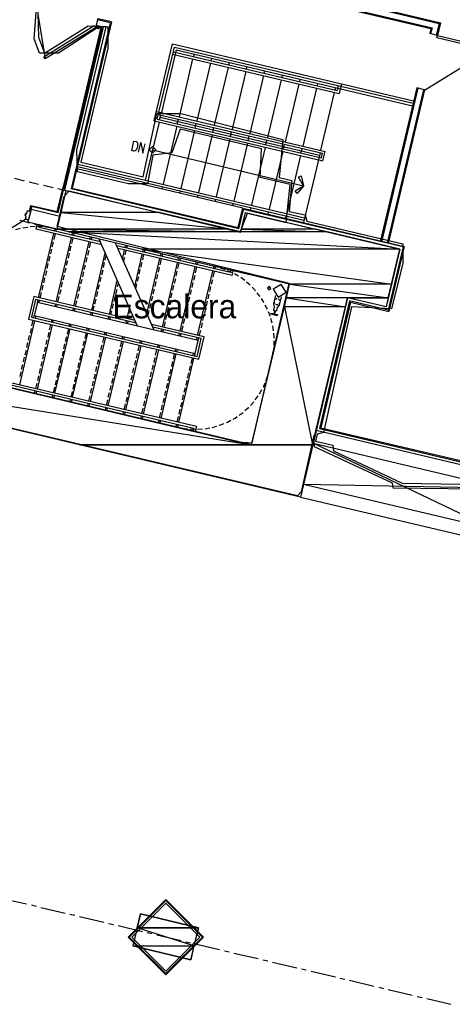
# Model space of a CAD drawing. Header units: feet. Extents: x -79 to 198, y -22 to 181.
# Tile 143 of 203: x 95 to 117, y 76 to 126. Entities that reach past the tile are written whole.
import ezdxf
from ezdxf.enums import TextEntityAlignment as Align

# ---------------------------------------------------------------- set-up
doc = ezdxf.new("R2010")
doc.units = ezdxf.units.FT
for name, color, linetype in [('A-AREA-COMUN', 252, 'CONTINUOUS'), ('A-AREA-UNIDAD', 30, 'CONTINUOUS'), ('A-LINEA', 7, 'CONTINUOUS'), ('A-MURO-CONCRETO', 8, 'CONTINUOUS'), ('A-NOMBRE-ESPACIO', 2, 'CONTINUOUS')]:
    doc.layers.add(name, color=color, linetype=linetype)

msp = doc.modelspace()

# ---------------------------------------------------------------- linework, layer by layer
at = {"layer": 'A-AREA-COMUN'}
for points in [[(80.88, 110.4178), (106.4, 104.3378), (107.12, 104.2844), (108.992, 112.3378), (97.28, 115.2178), (97.632, 116.7289), (97.888, 117.0133), (106.512, 114.9333), (106.88, 115.8933), (108.832, 115.4133), (109.04, 117.3333), (107.52, 117.6889), (107.6, 119.1289), (103.488, 120.1244), (103.072, 118.9333), (102.112, 118.8089), (101.84, 117.3689), (100.88, 117.3689), (98.32, 117.9733), (98.272, 119.0578), (99.76, 125.2978), (99.392, 125.2978), (97.36, 123.9644), (96.4, 123.9644), (96.128, 124.6933), (96.24, 126.2578)], [(119.808, 101.9378), (114.24, 102.0089), (114.208, 102.2578), (110.272, 104.0889), (110.24, 104.6578), (109.6, 101.8133), (109.408, 101.6178), (80.48, 108.4444)]]:
    msp.add_lwpolyline(points, dxfattribs=at)
at = {"layer": 'A-AREA-UNIDAD'}
msp.add_lwpolyline([(96.288, 126.5778), (96.352, 124.7644), (96.64, 123.9644), (98.848, 125.3333), (99.84, 125.2978), (99.84, 124.2133), (98.48, 118.4533), (101.632, 117.7244), (102.32, 120.9244), (103.52, 120.9244), (108.672, 119.6089), (108.48, 117.6889), (109.12, 117.5289), (108.992, 115.9644), (109.792, 115.8044), (109.888, 115.4844), (114.72, 114.3289), (114.72, 113.3689), (114.16, 111.0578), (112.128, 111.1644), (110.72, 104.8178), (110.4, 104.7289), (110.32, 104.3733), (111.2, 104.1778), (111.232, 103.8933), (114.688, 102.2578), (119.6, 102.1689)], dxfattribs=at)
at = {"layer": 'A-LINEA'}
for p, q in [((107.24, 127.2978), (116.1333, 125.2044)), ((107.3067, 127.3378), (116.2, 125.2444)), ((96.3074, 125.93), (96.6771, 123.6675)), ((113.88, 126.0978), (116.56, 125.4578)), ((113.9467, 126.1378), (116.6267, 125.4978)), ((99.6, 125.2711), (97.6533, 117.0444)), ((99.96, 125.4978), (97.9867, 117.1111)), ((100.0267, 125.5378), (98.04, 117.1511)), ((99.3333, 125.6978), (99.2267, 125.2444)), ((99.5333, 125.2311), (99.24, 125.2978)), ((99.6, 125.2711), (99.2533, 125.3511)), ((99.96, 125.4978), (99.32, 125.6444)), ((100.0267, 125.5378), (99.3333, 125.6978)), ((116.2, 125.2444), (116.12, 124.9378)), ((116.56, 125.4578), (116.4133, 124.8711)), ((116.6267, 125.4978), (116.4667, 124.8578)), ((99.5333, 125.2311), (97.6, 117.0578)), ((99.88, 124.9378), (98.8267, 120.4578)), ((116.1333, 125.2044), (116.08, 124.9511)), ((116.4667, 124.8578), (116.08, 124.9511)), ((102.1867, 120.5378), (103.1067, 124.4311)), ((102.3333, 120.6311), (103.2, 124.2711)), ((103.1067, 124.4311), (115.2667, 121.5511)), ((103.2, 124.2711), (115.24, 121.4311)), ((103.2933, 124.1244), (102.5467, 120.9644)), ((103.1067, 123.9111), (111.5067, 121.9244)), ((103.1467, 124.0311), (111.4133, 122.0711)), ((103.2933, 124.1244), (115.2133, 121.3111)), ((104.1867, 123.9111), (104.16, 123.7911)), ((115.821, 122.0939), (119.2306, 124.1988)), ((104.12, 123.6711), (103.44, 120.7511)), ((105.0133, 123.4578), (104.3333, 120.5378)), ((105.08, 123.7111), (105.04, 123.5778)), ((105.9733, 123.4978), (105.9333, 123.3778)), ((106.8533, 123.2844), (106.8267, 123.1644)), ((105.9067, 123.2444), (105.2133, 120.3244)), ((106.8, 123.0444), (106.1067, 120.1244)), ((107.6933, 122.8311), (107, 119.9111)), ((107.7467, 123.0711), (107.72, 122.9511)), ((108.64, 122.8578), (108.6133, 122.7378)), ((108.5867, 122.6178), (107.8933, 119.6978)), ((109.48, 122.4044), (108.7867, 119.4844)), ((109.5333, 122.6444), (109.5067, 122.5244)), ((110.4267, 122.4444), (110.4, 122.3111)), ((111.4667, 122.3244), (111.4133, 122.0711)), ((111.6267, 122.4178), (111.5067, 121.9244)), ((110.3733, 122.1911), (109.68, 119.2711)), ((111.2667, 121.9778), (110.5733, 119.0711)), ((111.32, 122.2311), (111.2933, 122.1111)), ((115.4267, 122.2044), (113.5867, 114.4444)), ((115.48, 122.1911), (113.64, 114.4311)), ((115.7733, 122.1111), (113.9333, 114.3644)), ((115.8133, 122.1111), (113.9867, 114.3511)), ((115.8133, 122.1111), (115.4267, 122.2044)), ((102.2933, 121.0178), (110.8133, 119.0044)), ((102.3867, 120.8711), (110.6667, 118.9111)), ((102.4533, 120.6044), (102.52, 120.8444)), ((102.4267, 120.4711), (101.7333, 117.5511)), ((102.1867, 120.5378), (110.6933, 118.5244)), ((102.3333, 120.6311), (110.6133, 118.6711)), ((102.48, 120.7244), (110.52, 118.8178)), ((103.3467, 120.3911), (103.4, 120.6311)), ((104.24, 120.1778), (104.2933, 120.4178)), ((103.32, 120.2711), (102.6267, 117.3511)), ((104.2133, 120.0578), (103.52, 117.1378)), ((105.1067, 119.8444), (104.4133, 116.9244)), ((105.1333, 119.9644), (105.1867, 120.2044)), ((106.0267, 119.7511), (106.08, 120.0044)), ((106.92, 119.5378), (106.9733, 119.7911)), ((106, 119.6311), (105.3067, 116.7111)), ((106.8933, 119.4178), (106.2, 116.4978)), ((107.8133, 119.3378), (107.8667, 119.5778)), ((108.7067, 119.1244), (108.76, 119.3644)), ((102.0933, 119.0844), (109.72, 117.2711)), ((107.7867, 119.2044), (107.0933, 116.2978)), ((108.6667, 119.0044), (107.9867, 116.0844)), ((109.56, 118.7911), (108.88, 115.8711)), ((109.5867, 118.9111), (109.6533, 119.1511)), ((110.5467, 118.9378), (109.7067, 115.4178)), ((110.6133, 118.6711), (110.6667, 118.9111)), ((110.6933, 118.5244), (110.8133, 119.0044)), ((98.3333, 118.3644), (109.76, 115.6578)), ((106.6533, 116.1378), (98.28, 118.1244)), ((98.3067, 118.2444), (109.7333, 115.5378)), ((95.1333, 117.6444), (95.6267, 117.5244)), ((95.8667, 117.4711), (96.3467, 117.3511)), ((96.6, 117.2978), (97.08, 117.1778)), ((101.7067, 117.4311), (101.68, 117.3111)), ((97.2933, 115.9511), (97.6, 117.2578)), ((97.32, 117.1244), (97.7333, 117.0311)), ((97.3333, 115.8978), (97.64, 117.1911)), ((106.4533, 115.0978), (97.9867, 117.1111)), ((98.04, 117.1511), (106.4133, 115.1644)), ((102.6, 117.2311), (102.5733, 117.0978)), ((103.4933, 117.0178), (103.4667, 116.8978)), ((104.3867, 116.8044), (104.36, 116.6844)), ((105.28, 116.5911), (105.2533, 116.4711)), ((106.1733, 116.3778), (106.1333, 116.2578)), ((95.68, 115.8578), (95.6667, 115.7644)), ((95.7333, 115.8578), (95.6933, 115.8711)), ((95.6933, 115.8578), (95.6933, 115.8578)), ((95.7333, 115.8711), (95.7333, 115.8711)), ((95.7354, 115.845), (95.7595, 115.8598)), ((95.7733, 116.0044), (95.7467, 115.8711)), ((95.7867, 116.0044), (95.7867, 116.0044)), ((95.9733, 116.0711), (95.8133, 115.4311)), ((95.8933, 115.9911), (95.96, 116.2711)), ((95.8933, 115.9911), (95.96, 116.2711)), ((95.96, 116.2711), (97.2933, 115.9644)), ((95.96, 116.2711), (97.2933, 115.9644)), ((95.9733, 116.0844), (96, 116.2178)), ((97.4267, 115.7244), (95.9733, 116.0711)), ((106.4133, 115.1644), (106.6533, 116.1378)), ((106.4533, 115.0978), (106.6933, 116.0711)), ((106.6533, 116.1378), (114.8, 114.2044)), ((114.7333, 114.1778), (106.6933, 116.0711)), ((107.0667, 116.1644), (107.0267, 116.0444)), ((107.9467, 115.9644), (107.92, 115.8311)), ((92.0775, 113.3648), (95.6926, 115.5856)), ((95.4, 115.5244), (95.8933, 115.4044)), ((95.6667, 115.7511), (95.7067, 115.7511)), ((95.68, 115.7644), (95.68, 115.7644)), ((95.7067, 115.7378), (95.68, 115.5911)), ((95.6933, 115.7378), (95.6933, 115.7378)), ((95.6933, 115.5911), (95.6933, 115.5911)), ((95.7195, 115.7265), (95.7046, 115.7506)), ((97.28, 115.0844), (95.8133, 115.4311)), ((96.1333, 115.3511), (96.6267, 115.2311)), ((96.2267, 115.0711), (96.28, 115.3111)), ((96.4, 115.2844), (96.28, 115.3111)), ((108.84, 115.7511), (108.8133, 115.6311)), ((95.4267, 115.1111), (95.1867, 115.0444)), ((95.8, 115.1644), (95.5467, 115.1244)), ((96.1733, 115.2044), (95.92, 115.1911)), ((99.5333, 114.2844), (96.2267, 115.0711)), ((96.3467, 111.6178), (97.12, 114.8578)), ((96.3733, 115.1644), (96.4, 115.2844)), ((99.4667, 114.4311), (96.3733, 115.1644)), ((96.8667, 115.1778), (97.28, 115.0844)), ((97.1733, 115.0978), (97.04, 115.1244)), ((97.1333, 114.5511), (97.2, 114.8444)), ((97.1467, 114.9778), (97.1733, 115.0978)), ((97.2267, 114.9644), (97.2533, 115.0844)), ((98.04, 114.7778), (98.0667, 114.8978)), ((98.12, 114.7511), (98.1467, 114.8711)), ((97.04, 114.1911), (97.1067, 114.4311)), ((97.24, 111.4044), (98.0133, 114.6444)), ((98.0267, 114.3511), (98.0933, 114.6311)), ((98.1333, 111.1911), (98.9067, 114.4444)), ((98.92, 114.1378), (98.9867, 114.4178)), ((98.9333, 114.5644), (98.96, 114.6844)), ((99.0133, 114.5378), (99.04, 114.6578)), ((101.3467, 110.1778), (99.4, 114.5778)), ((102.1733, 109.9778), (100.2267, 114.3778)), ((96.96, 113.8311), (97.0133, 114.0711)), ((97.8533, 113.6178), (97.9067, 113.8578)), ((97.9333, 113.9778), (98, 114.2311)), ((98.8267, 113.7644), (98.8933, 114.0178)), ((99.0267, 110.9778), (99.7067, 113.8711)), ((106.0267, 112.8844), (100.2933, 114.2311)), ((106.12, 112.7378), (100.36, 114.0978)), ((100.5867, 113.5644), (100.68, 114.0178)), ((100.72, 114.1378), (100.7467, 114.2578)), ((100.72, 113.7778), (100.7733, 113.9911)), ((100.8, 114.1244), (100.8267, 114.2444)), ((101.6133, 113.9244), (101.64, 114.0444)), ((101.6933, 113.9111), (101.72, 114.0311)), ((102.4933, 113.7111), (102.5333, 113.8444)), ((102.5733, 113.6978), (102.6133, 113.8178)), ((114.7333, 114.1778), (113.9867, 110.9911)), ((114.8, 114.2044), (114.0267, 110.9244)), ((96.7867, 113.0978), (96.84, 113.3378)), ((96.8667, 113.4578), (96.9333, 113.7111)), ((97.76, 113.2578), (97.8267, 113.4978)), ((98.7467, 113.4044), (98.8, 113.6444)), ((99.6267, 113.1378), (99.68, 113.3911)), ((99.7067, 113.5111), (99.76, 113.7378)), ((100.64, 113.4444), (100.6933, 113.6578)), ((101.2, 112.1911), (101.5733, 113.8044)), ((101.5067, 113.1644), (101.5733, 113.4178)), ((101.6, 113.5378), (101.6533, 113.7911)), ((101.8133, 110.8044), (102.4667, 113.5911)), ((102.48, 113.2844), (102.5467, 113.5778)), ((102.6, 110.1378), (103.36, 113.3778)), ((103.3733, 113.0844), (103.44, 113.3644)), ((103.3867, 113.5111), (103.4133, 113.6311)), ((103.4667, 113.4844), (103.5067, 113.6044)), ((104.28, 113.2978), (104.3067, 113.4178)), ((104.36, 113.2711), (104.3867, 113.3911)), ((96.7067, 112.7378), (96.76, 112.9778)), ((97.68, 112.8844), (97.7333, 113.1244)), ((98.5733, 112.6711), (98.6267, 112.9244)), ((98.6533, 113.0444), (98.72, 113.2844)), ((99.5333, 112.7778), (99.6, 113.0178)), ((101.4267, 112.8044), (101.48, 113.0444)), ((102.4, 112.9111), (102.4533, 113.1644)), ((103.2933, 112.7111), (103.3467, 112.9644)), ((103.4933, 109.9244), (104.2533, 113.1778)), ((104.2667, 112.8711), (104.3333, 113.1511)), ((104.3733, 109.7111), (105.1467, 112.9644)), ((105.16, 112.6578), (105.2267, 112.9378)), ((105.1733, 113.0844), (105.2, 113.2044)), ((105.2533, 113.0578), (105.28, 113.1911)), ((105.4133, 113.1511), (105.28, 113.1911)), ((106.0267, 112.8844), (106.0533, 113.0044)), ((106.12, 112.7378), (106.1733, 112.9778)), ((96.6133, 112.3644), (96.6667, 112.6178)), ((97.5067, 112.1511), (97.56, 112.4044)), ((97.5867, 112.5244), (97.6533, 112.7644)), ((98.48, 112.3111), (98.5467, 112.5511)), ((99.4533, 112.4178), (99.5067, 112.6578)), ((99.92, 110.7778), (100.32, 112.4844)), ((100.3333, 112.1644), (100.3733, 112.3644)), ((101.3467, 112.4444), (101.4, 112.6844)), ((102.2267, 112.1911), (102.28, 112.4311)), ((102.3067, 112.5511), (102.36, 112.7911)), ((103.2, 112.3511), (103.2667, 112.5911)), ((104.0933, 112.1378), (104.1467, 112.3778)), ((104.1867, 112.5111), (104.24, 112.7511)), ((105.08, 112.2978), (105.1333, 112.5378)), ((106.44, 112.6978), (106.2267, 112.8178)), ((106.7467, 112.4844), (106.5467, 112.6311)), ((107.0267, 112.2444), (106.84, 112.4044)), ((96.4267, 111.5911), (96.4933, 111.8844)), ((96.5333, 112.0044), (96.5867, 112.2444)), ((97.4133, 111.7911), (97.48, 112.0311)), ((98.4, 111.9511), (98.4533, 112.1911)), ((99.28, 111.6844), (99.3333, 111.9244)), ((99.36, 112.0444), (99.4267, 112.2844)), ((100.2533, 111.8044), (100.3067, 112.0444)), ((101.2533, 112.0711), (101.3067, 112.3111)), ((102.1333, 111.8178), (102.2, 112.0578)), ((103.0267, 111.6178), (103.0933, 111.8578)), ((103.12, 111.9911), (103.1733, 112.2311)), ((104.0133, 111.7778), (104.0667, 112.0178)), ((104.9867, 111.9244), (105.04, 112.1778)), ((96.2933, 111.3778), (96.32, 111.4978)), ((96.3733, 111.3511), (96.4, 111.4711)), ((97.32, 111.3911), (97.3867, 111.6711)), ((98.2133, 111.1778), (98.28, 111.4578)), ((98.3067, 111.5778), (98.3733, 111.8178)), ((99.1867, 111.3111), (99.2533, 111.5644)), ((100.16, 111.4311), (100.2133, 111.6844)), ((101.96, 111.0978), (102.0267, 111.3378)), ((102.0533, 111.4578), (102.1067, 111.6978)), ((102.9467, 111.2578), (103, 111.4978)), ((103.92, 111.4044), (103.9867, 111.6578)), ((104.8133, 111.2044), (104.8667, 111.4444)), ((104.9067, 111.5644), (104.96, 111.8044)), ((108.2933, 111.7244), (108.2, 111.3111)), ((112.04, 111.4578), (110.52, 105.0178)), ((112.08, 111.3911), (110.5867, 105.0578)), ((113.9867, 110.9911), (112.04, 111.4578)), ((112.08, 111.3911), (114.0267, 110.9244)), ((97.1867, 111.1644), (97.2133, 111.2844)), ((97.2667, 111.1378), (97.2933, 111.2711)), ((98.08, 110.9511), (98.1067, 111.0711)), ((98.16, 110.9378), (98.1867, 111.0578)), ((98.9733, 110.7378), (99, 110.8578)), ((99.0533, 110.7244), (99.08, 110.8444)), ((99.1067, 110.9644), (99.16, 111.1911)), ((100, 110.7511), (100.04, 110.9511)), ((100.08, 111.0711), (100.1333, 111.3111)), ((100.8133, 110.5644), (100.9333, 111.0978)), ((100.96, 110.8178), (100.9867, 110.9644)), ((101.8667, 110.6711), (101.9333, 110.9644)), ((102.8533, 110.8844), (102.92, 111.1378)), ((103.7467, 110.6844), (103.8133, 110.9244)), ((103.84, 111.0444), (103.8933, 111.2844)), ((104.7333, 110.8311), (104.7867, 111.0711)), ((108.2, 110.9911), (108.3467, 110.9511)), ((108.2533, 110.9778), (108.2133, 110.8044)), ((108.2933, 110.9644), (108.2533, 110.8044)), ((108.3867, 111.1244), (108.3467, 110.9511)), ((95.4, 107.2178), (96.16, 110.4578)), ((96.0133, 110.1911), (96.08, 110.4844)), ((96.1067, 110.6044), (96.1333, 110.7244)), ((96.1867, 110.5778), (96.2267, 110.7111)), ((97, 110.3911), (97.0267, 110.5111)), ((97.08, 110.3778), (97.1067, 110.4978)), ((99.8667, 110.5244), (99.8933, 110.6444)), ((99.9467, 110.5111), (99.9733, 110.6311)), ((100.7467, 110.3244), (100.7867, 110.4444)), ((100.84, 110.2978), (100.8667, 110.4178)), ((100.8933, 110.5378), (100.9333, 110.6978)), ((102.68, 110.1244), (102.7467, 110.4044)), ((102.7733, 110.5244), (102.8267, 110.7644)), ((103.6667, 110.3111), (103.72, 110.5644)), ((104.56, 110.0978), (104.6133, 110.3511)), ((104.64, 110.4711), (104.6933, 110.7111)), ((108.1333, 110.3244), (108.0667, 110.5644)), ((95.9333, 109.8311), (95.9867, 110.0711)), ((96.2933, 107.0044), (97.0533, 110.2444)), ((96.8267, 109.6178), (96.88, 109.8711)), ((96.9067, 109.9911), (96.9733, 110.2711)), ((97.1733, 106.7911), (97.9467, 110.0444)), ((97.8, 109.7778), (97.8667, 110.0578)), ((97.8933, 110.1778), (97.92, 110.2978)), ((97.9733, 110.1644), (98, 110.2844)), ((98.6933, 109.5644), (98.76, 109.8444)), ((98.7867, 109.9644), (98.8133, 110.0978)), ((98.8667, 109.9511), (98.8933, 110.0711)), ((99.68, 109.7644), (99.7067, 109.8844)), ((99.76, 109.7378), (99.7867, 109.8578)), ((102.5333, 109.8978), (102.56, 110.0178)), ((102.6133, 109.8711), (102.6533, 110.0044)), ((103.5733, 109.9111), (103.64, 110.1911)), ((104.4533, 109.6978), (104.5333, 109.9778)), ((108.2, 109.9511), (108.16, 110.1911)), ((95.76, 109.0978), (95.8133, 109.3511)), ((95.84, 109.4711), (95.8933, 109.7111)), ((96.7333, 109.2578), (96.7867, 109.4978)), ((97.7067, 109.4044), (97.7733, 109.6578)), ((98.0667, 106.5911), (98.84, 109.8311)), ((98.6, 109.2044), (98.6667, 109.4444)), ((98.96, 106.3778), (99.7333, 109.6178)), ((99.5867, 109.3511), (99.6533, 109.6311)), ((99.8533, 106.1644), (100.6267, 109.4044)), ((100.48, 109.1378), (100.5467, 109.4311)), ((100.5733, 109.5511), (100.6, 109.6711)), ((100.6533, 109.5244), (100.68, 109.6444)), ((101.4667, 109.3378), (101.4933, 109.4578)), ((101.5467, 109.3111), (101.5733, 109.4444)), ((103.4267, 109.6844), (103.4533, 109.8044)), ((103.5067, 109.6711), (103.5333, 109.7911)), ((104.32, 109.4711), (104.3467, 109.5911)), ((104.4, 109.4578), (104.4267, 109.5778)), ((108.2267, 109.5778), (108.2133, 109.8311)), ((95.6667, 108.7378), (95.7333, 108.9778)), ((96.6533, 108.8978), (96.7067, 109.1378)), ((97.5467, 108.6844), (97.6, 108.9244)), ((97.6267, 109.0444), (97.68, 109.2844)), ((98.52, 108.8311), (98.5733, 109.0711)), ((99.4133, 108.6178), (99.4667, 108.8711)), ((99.4933, 108.9911), (99.56, 109.2311)), ((100.3867, 108.7778), (100.44, 109.0178)), ((100.7467, 105.9511), (101.52, 109.1911)), ((101.3733, 108.9378), (101.44, 109.2178)), ((101.64, 105.7378), (102.4133, 108.9911)), ((102.2533, 108.7244), (102.32, 109.0044)), ((102.36, 109.1244), (102.3867, 109.2444)), ((102.44, 109.1111), (102.4667, 109.2311)), ((103.2533, 108.9111), (103.28, 109.0311)), ((103.3333, 108.8978), (103.36, 109.0178)), ((95.5867, 108.3778), (95.64, 108.6178)), ((96.48, 108.1644), (96.5333, 108.4044)), ((96.56, 108.5244), (96.6133, 108.7644)), ((97.4533, 108.3111), (97.5067, 108.5644)), ((98.3467, 108.0978), (98.4, 108.3511)), ((98.4267, 108.4711), (98.4933, 108.7111)), ((99.32, 108.2578), (99.3867, 108.4978)), ((100.3067, 108.4178), (100.36, 108.6578)), ((101.2, 108.2044), (101.2533, 108.4444)), ((101.28, 108.5644), (101.3333, 108.8044)), ((102.1733, 108.3511), (102.2267, 108.6044)), ((102.5333, 105.5244), (103.2933, 108.7778)), ((103.0667, 108.1378), (103.12, 108.3911)), ((103.1467, 108.5111), (103.2133, 108.7911)), ((103.4267, 105.3244), (104.1867, 108.5644)), ((104.04, 108.2978), (104.1067, 108.5778)), ((104.1333, 108.6978), (104.1733, 108.8311)), ((104.2267, 108.6844), (104.2533, 108.8044)), ((108.1333, 108.5778), (108.16, 108.7111)), ((95.4133, 107.6444), (95.4667, 107.8844)), ((95.4933, 108.0044), (95.56, 108.2444)), ((96.3867, 107.7911), (96.44, 108.0444)), ((97.3733, 107.9511), (97.4267, 108.1911)), ((98.2533, 107.7378), (98.32, 107.9778)), ((99.24, 107.8978), (99.2933, 108.1378)), ((100.1333, 107.6844), (100.1867, 107.9244)), ((100.2133, 108.0444), (100.28, 108.2844)), ((101.1067, 107.8311), (101.16, 108.0844)), ((102, 107.6311), (102.0533, 107.8711)), ((102.08, 107.9911), (102.1467, 108.2311)), ((102.9733, 107.7778), (103.04, 108.0178)), ((103.96, 107.9378), (104.0133, 108.1778)), ((107.9467, 107.7911), (107.9733, 107.9244)), ((104.32, 105.1111), (94.4267, 107.4444)), ((96.3067, 107.4311), (96.36, 107.6711)), ((97.2, 107.2178), (97.2533, 107.4578)), ((97.28, 107.5911), (97.3333, 107.8311)), ((98.1733, 107.3778), (98.2267, 107.6178)), ((99.0667, 107.1644), (99.12, 107.4044)), ((99.1467, 107.5244), (99.2133, 107.7778)), ((100.04, 107.3111), (100.1067, 107.5644)), ((101.0267, 107.4711), (101.08, 107.7111)), ((101.92, 107.2578), (101.9733, 107.4978)), ((102.8933, 107.4178), (102.9467, 107.6578)), ((103.7867, 107.2044), (103.84, 107.4444)), ((103.8667, 107.5644), (103.9333, 107.8178)), ((104.16, 105.0178), (94.52, 107.2978)), ((96.1467, 106.7778), (96.1733, 106.8978)), ((96.2133, 107.0311), (96.28, 107.3111)), ((96.2267, 106.7644), (96.2533, 106.8844)), ((97.0933, 106.8178), (97.16, 107.0978)), ((97.9867, 106.6044), (98.0533, 106.8844)), ((98.0933, 107.0044), (98.1467, 107.2578)), ((98.9733, 106.8044), (99.04, 107.0444)), ((99.96, 106.9511), (100.0133, 107.1911)), ((100.8533, 106.7378), (100.9067, 106.9911)), ((100.9333, 107.1111), (100.9867, 107.3511)), ((101.8267, 106.8978), (101.88, 107.1378)), ((102.72, 106.6844), (102.7733, 106.9244)), ((102.8, 107.0444), (102.8667, 107.2978)), ((103.6933, 106.8444), (103.76, 107.0844)), ((107.4933, 106.7644), (107.6133, 106.9911)), ((97.04, 106.5778), (97.0667, 106.6978)), ((97.12, 106.5511), (97.1467, 106.6711)), ((97.9333, 106.3644), (97.96, 106.4844)), ((98.0133, 106.3378), (98.04, 106.4578)), ((98.88, 106.3911), (98.9467, 106.6711)), ((99.7733, 106.1778), (99.84, 106.4711)), ((99.8667, 106.5911), (99.9333, 106.8311)), ((100.76, 106.3778), (100.8267, 106.6178)), ((101.6533, 106.1644), (101.7067, 106.4044)), ((101.7467, 106.5244), (101.8, 106.7778)), ((102.6267, 106.3244), (102.6933, 106.5644)), ((103.6133, 106.4711), (103.6667, 106.7111)), ((107.04, 106.1778), (107.2, 106.3644)), ((107.28, 106.4578), (107.4267, 106.6711)), ((98.8267, 106.1511), (98.8533, 106.2711)), ((98.9067, 106.1244), (98.9333, 106.2578)), ((99.72, 105.9378), (99.7467, 106.0578)), ((99.8, 105.9244), (99.8267, 106.0444)), ((100.6667, 105.9644), (100.7333, 106.2578)), ((101.56, 105.7644), (101.6267, 106.0444)), ((102.5467, 105.9511), (102.6, 106.2044)), ((103.44, 105.7378), (103.4933, 105.9911)), ((103.52, 106.1111), (103.5867, 106.3511)), ((100.6133, 105.7244), (100.64, 105.8444)), ((100.6933, 105.7111), (100.72, 105.8311)), ((101.5067, 105.5111), (101.5333, 105.6444)), ((101.5867, 105.4978), (101.6133, 105.6178)), ((102.4, 105.3111), (102.4267, 105.4311)), ((102.4533, 105.5511), (102.52, 105.8311)), ((102.48, 105.2844), (102.5067, 105.4044)), ((103.3467, 105.3378), (103.4133, 105.6178)), ((103.28, 105.0978), (103.32, 105.2178)), ((103.36, 105.0711), (103.4, 105.1911)), ((103.36, 105.0711), (103.5067, 105.0578)), ((104.16, 105.0178), (104.1333, 104.8978)), ((104.32, 105.1111), (104.2533, 104.8711)), ((104.3733, 104.9778), (104.6133, 104.9911)), ((104.7467, 105.0044), (104.9867, 105.0444)), ((105.1067, 105.0711), (105.3467, 105.1378)), ((110.3467, 104.9244), (119.88, 102.6711)), ((110.52, 105.0178), (119.7733, 102.8311)), ((110.5867, 105.0578), (119.7467, 102.8978)), ((110.2, 104.2711), (119.72, 102.0178)), ((119.24, 99.9511), (110.2, 104.2711)), ((109.7067, 102.2044), (119.72, 102.0178)), ((109.56, 101.5511), (119.7333, 99.1511)), ((94.52, 81.2978), (95.7467, 81.0178)), ((95.9867, 80.9644), (96.2267, 80.8978)), ((96.4667, 80.8444), (97.6933, 80.5511)), ((97.9333, 80.4978), (98.1733, 80.4444)), ((98.4133, 80.3778), (99.64, 80.0978)), ((99.88, 80.0311), (100.12, 79.9778)), ((100.36, 79.9244), (101.5867, 79.6311)), ((101.8267, 79.5778), (102.0667, 79.5244)), ((102.3067, 79.4578), (103.5333, 79.1778)), ((103.7733, 79.1111), (104.0133, 79.0578)), ((104.2533, 79.0044), (105.48, 78.7111)), ((105.72, 78.6578), (105.96, 78.6044)), ((106.2, 78.5378), (107.4267, 78.2578)), ((107.6667, 78.1911), (107.9067, 78.1378)), ((108.1467, 78.0844), (109.3733, 77.7911)), ((109.6133, 77.7378), (109.8533, 77.6844)), ((110.0933, 77.6178), (111.32, 77.3378)), ((111.56, 77.2711), (111.8, 77.2178)), ((112.04, 77.1644), (113.2533, 76.8711)), ((113.5067, 76.8178), (113.7467, 76.7511)), ((113.9867, 76.6978), (115.2, 76.4178)), ((115.4533, 76.3511), (115.6933, 76.2978)), ((115.9333, 76.2444), (117.1467, 75.9511))]:
    msp.add_line(p, q, dxfattribs=at)
for points in [[(99.2267, 125.2444), (96.68, 123.6711), (96.6133, 123.7778), (99.16, 125.3511), (99.2267, 125.2444)], [(99.2267, 125.2444), (99.48, 125.1911), (97.56, 117.0711)], [(116.4667, 124.8578), (119.2267, 124.2044), (119.2, 124.0844), (116.44, 124.7378), (116.4667, 124.8578)], [(101.0533, 119.0444), (101.16, 119.5244), (101.28, 119.4978), (101.32, 119.4711), (101.3467, 119.4178), (101.3467, 119.3644), (101.3467, 119.2844), (101.32, 119.1778), (101.2933, 119.1111), (101.2667, 119.0711), (101.2133, 119.0311), (101.16, 119.0178), (101.0533, 119.0444)], [(101.3867, 118.9644), (101.5067, 119.4444), (101.6133, 118.9111), (101.7333, 119.3911)], [(102.2667, 119.0778), (102.1, 119.2444), (101.9333, 119.0778), (102.1, 118.9111), (102.2667, 119.0778)], [(109.6, 117.7778), (109.72, 117.2711), (109.3867, 116.8711), (109.2933, 117.0178), (109.72, 117.2711), (109.4533, 117.6978), (109.6, 117.7778)], [(97.7333, 117.0311), (106.56, 114.9378), (106.7867, 115.9111), (114.5733, 114.0711), (113.88, 111.1511), (111.9333, 111.6178), (109.56, 101.5511), (80.24, 108.4978), (80.6933, 110.4444), (107.0933, 104.1911), (109.0133, 112.2978), (97.28, 115.0844), (97.7333, 117.0311)], [(95.7067, 115.7511), (95.68, 115.7644), (95.6933, 115.8578), (95.72, 115.8444)], [(95.7467, 115.8578), (95.7867, 116.0044), (95.9333, 115.9778), (95.92, 115.9511), (95.9333, 115.9378), (95.9333, 115.9644)], [(95.7867, 116.0178), (95.9333, 115.9778), (95.9333, 115.9778)], [(97.3333, 115.8978), (96, 116.2178), (95.9733, 116.0844)], [(95.68, 115.5778), (95.8267, 115.5511), (95.8267, 115.5511)], [(95.84, 115.5511), (95.84, 115.5778), (95.8267, 115.5511), (95.6933, 115.5911), (95.72, 115.7378)], [(96.5467, 115.1911), (96.32, 115.2044), (96.2933, 115.2044)], [(96.92, 115.1511), (96.7467, 115.1778), (96.6667, 115.1778)], [(105.7733, 113.0311), (105.6933, 113.0578), (105.5333, 113.1111)], [(106.1067, 112.8844), (106.0933, 112.8978), (105.88, 112.9778)], [(107.2933, 111.9644), (107.1333, 112.1378), (107.12, 112.1511)], [(107.52, 111.6711), (107.4133, 111.8178), (107.3733, 111.8711)], [(107.8957, 112.1244), (107.96, 112.0201), (108.0643, 112.0845), (108, 112.1888), (107.8957, 112.1244)], [(108.1825, 112.0494), (108.4381, 111.6532), (108.8442, 111.8928), (108.5885, 112.289), (108.1825, 112.0494)], [(101.2133, 110.4711), (96.1067, 111.6711), (95.84, 110.5378), (104.44, 108.5111), (104.7067, 109.6444), (102.04, 110.2711)], [(101.28, 110.3244), (96.2, 111.5244), (95.9867, 110.6311), (104.3467, 108.6578), (104.5467, 109.5511), (102.1067, 110.1244)], [(104.2533, 108.8044), (104.4, 109.4578), (96.2933, 111.3778), (96.1333, 110.7244), (104.2533, 108.8044)], [(107.72, 111.3644), (107.6667, 111.4711), (107.5867, 111.5778)], [(108.2267, 111.4444), (108.2267, 111.4178), (108.2267, 111.3911), (108.24, 111.3644), (108.2533, 111.3378), (108.2533, 111.3244)], [(108.36, 111.5644), (108.3467, 111.5644), (108.32, 111.5511), (108.2933, 111.5378), (108.28, 111.5244), (108.2533, 111.5111)], [(108.5867, 111.6578), (108.4933, 111.2444), (108.3867, 111.1244)], [(108.52, 111.4711), (108.52, 111.4844), (108.5067, 111.4978), (108.48, 111.5244), (108.4533, 111.5378), (108.44, 111.5511), (108.4267, 111.5511)], [(108.48, 111.2978), (108.4933, 111.3111), (108.5067, 111.3378), (108.52, 111.3644), (108.5333, 111.3911), (108.5333, 111.4178)], [(107.8933, 111.0311), (107.8667, 111.0978), (107.7867, 111.2444)], [(108.04, 110.6844), (108.0267, 110.6978), (107.9467, 110.9111)], [(108.0667, 110.8444), (108.4, 110.7644), (108.3867, 110.7244)], [(108.0667, 110.8444), (108.0667, 110.8044), (108.3867, 110.7244)], [(108.2, 111.3111), (108.24, 111.1511), (108.2, 110.9911)], [(108.3067, 111.2844), (108.3333, 111.2711), (108.36, 111.2711), (108.4, 111.2711), (108.4267, 111.2711)], [(108.2267, 109.2044), (108.24, 109.4311), (108.24, 109.4444)], [(109.7067, 102.2044), (119.24, 99.9511), (121.4533, 109.3644)], [(108.1733, 108.8311), (108.2133, 108.9911), (108.2133, 109.0711)], [(107.8267, 107.4444), (107.8533, 107.5111), (107.9067, 107.6711)], [(107.68, 107.0978), (107.6933, 107.1111), (107.7733, 107.3244)], [(106.76, 105.9244), (106.9333, 106.0711), (106.9467, 106.0844)], [(105.8267, 105.3111), (105.88, 105.3378), (106.04, 105.4311)], [(106.16, 105.4844), (106.2667, 105.5378), (106.36, 105.6178)], [(106.4667, 105.6844), (106.6133, 105.7911), (106.6667, 105.8311)], [(103.6267, 105.0311), (103.7867, 105.0044), (103.8667, 104.9911)], [(104, 104.9911), (104.2133, 104.9778), (104.24, 104.9778)], [(105.4667, 105.1778), (105.48, 105.1778), (105.7067, 105.2711)], [(104.6667, 79.3444), (102.7667, 81.2444), (100.8667, 79.3444), (102.7667, 77.4444), (104.6667, 79.3444)], [(104.6133, 79.3444), (102.7667, 81.1911), (100.92, 79.3444), (102.7667, 77.4978), (104.6133, 79.3444)], [(104.48, 79.3444), (102.7667, 81.0578), (101.0533, 79.3444), (102.7667, 77.6311), (104.48, 79.3444)], [(104.0267, 78.2044), (104.4133, 79.8178), (101.4933, 80.5111), (101.1067, 78.8978), (104.0267, 78.2044)]]:
    msp.add_lwpolyline(points, dxfattribs=at)
at = {"layer": 'A-MURO-CONCRETO'}
for points in [[(97.7333, 117.0311), (102.44, 115.9111), (97.48, 115.9111), (97.7333, 117.0311), (97.7333, 117.0311)], [(97.48, 115.9111), (105.96, 115.0844), (97.28, 115.0844), (97.48, 115.9111), (97.48, 115.9111)], [(102.44, 115.9111), (97.48, 115.9111), (105.96, 115.0844), (102.44, 115.9111)], [(106.7867, 115.9111), (110.3067, 115.0844), (106.5867, 115.0844), (106.7867, 115.9111), (106.7867, 115.9111)], [(105.96, 115.0844), (97.28, 115.0844), (106.56, 114.9378), (105.96, 115.0844)], [(97.28, 115.0844), (106.56, 114.9378), (97.8667, 114.9378), (97.28, 115.0844), (97.28, 115.0844)], [(110.9067, 114.9378), (97.8667, 114.9378), (114.5733, 114.0711), (110.9067, 114.9378)], [(97.8667, 114.9378), (114.5733, 114.0711), (101.5333, 114.0711), (97.8667, 114.9378), (97.8667, 114.9378)], [(106.5867, 115.0844), (110.9067, 114.9378), (106.56, 114.9378), (106.5867, 115.0844), (106.5867, 115.0844)], [(110.3067, 115.0844), (106.5867, 115.0844), (110.9067, 114.9378), (110.3067, 115.0844)], [(114.5733, 114.0711), (101.5333, 114.0711), (114.1467, 112.2978), (114.5733, 114.0711)], [(101.5333, 114.0711), (114.1467, 112.2978), (109.0133, 112.2978), (101.5333, 114.0711), (101.5333, 114.0711)], [(109.0133, 112.2978), (113.9867, 111.6178), (108.8533, 111.6178), (109.0133, 112.2978), (109.0133, 112.2978)], [(114.1467, 112.2978), (109.0133, 112.2978), (113.9867, 111.6178), (114.1467, 112.2978)], [(108.8533, 111.6178), (111.8267, 111.1511), (108.7467, 111.1511), (108.8533, 111.6178), (108.8533, 111.6178)], [(111.9333, 111.6178), (108.8533, 111.6178), (111.8267, 111.1511), (111.9333, 111.6178)], [(111.9333, 111.6178), (113.9867, 111.6178), (113.88, 111.1511), (111.9333, 111.6178), (111.9333, 111.6178)], [(108.7467, 111.1511), (110.1733, 104.1911), (107.0933, 104.1911), (108.7467, 111.1511), (108.7467, 111.1511)], [(111.8267, 111.1511), (108.7467, 111.1511), (110.1733, 104.1911), (111.8267, 111.1511)], [(88.92, 108.4978), (80.24, 108.4978), (107.0933, 104.1911), (88.92, 108.4978)], [(80.24, 108.4978), (107.0933, 104.1911), (98.4133, 104.1911), (80.24, 108.4978), (80.24, 108.4978)], [(98.4133, 104.1911), (110.1733, 104.1911), (109.56, 101.5511), (98.4133, 104.1911), (98.4133, 104.1911)], [(101.4933, 80.5111), (104.4133, 79.8178), (101.32, 79.8178), (101.4933, 80.5111), (101.4933, 80.5111)], [(101.32, 79.8178), (101.1067, 78.8978), (104.1867, 78.8978), (101.32, 79.8178)], [(101.32, 79.8178), (104.4133, 79.8178), (104.1867, 78.8978), (101.32, 79.8178), (101.32, 79.8178)], [(101.1067, 78.8978), (104.1867, 78.8978), (104.0267, 78.2044), (101.1067, 78.8978), (101.1067, 78.8978)]]:
    msp.add_lwpolyline(points, dxfattribs=at)

# ---------------------------------------------------------------- texts
at = {"layer": 'A-NOMBRE-ESPACIO'}
msp.add_text('Escalera', height=1.2, dxfattribs=at).set_placement((103.2, 110.5778), align=Align.CENTER)

doc.saveas('drawing.dxf')
